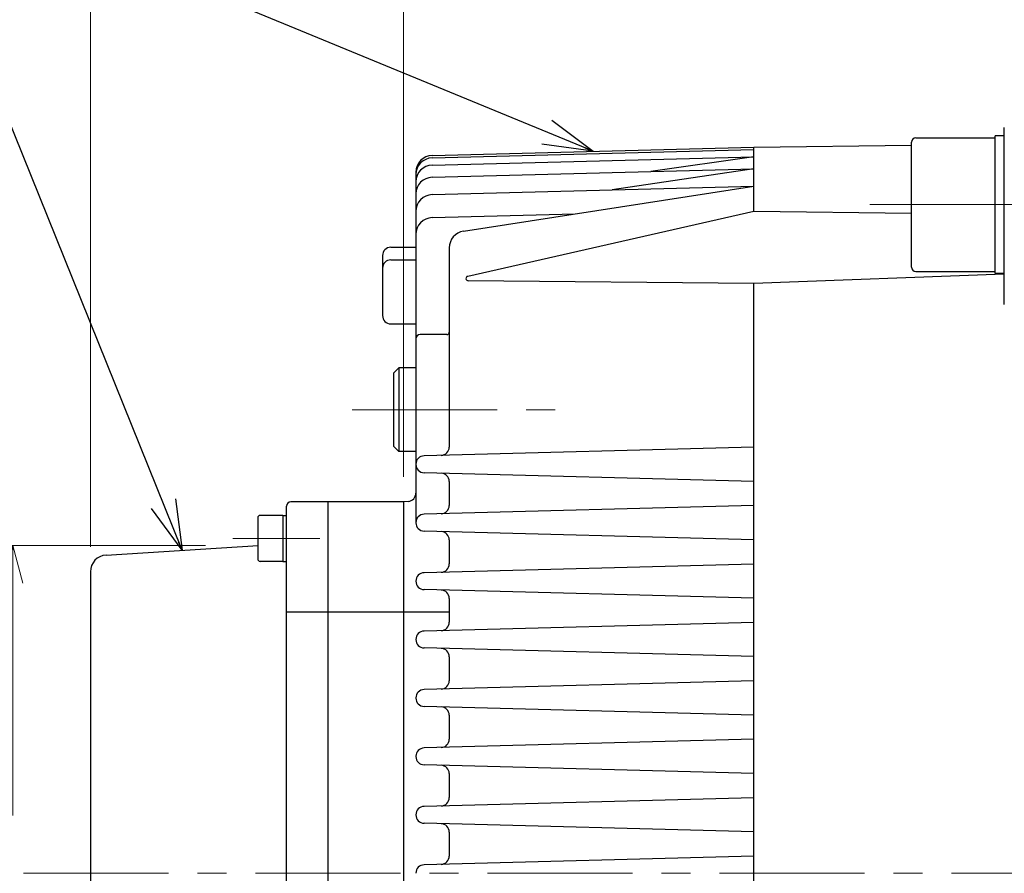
# Model space of a CAD drawing. Header units: millimetres. Extents: x 0 to 1300, y 0 to 891.
# Tile 122 of 142: x 313 to 431, y 618 to 720. Entities that reach past the tile are written whole.
import ezdxf

# ---------------------------------------------------------------- set-up
doc = ezdxf.new("R2010")
doc.units = ezdxf.units.MM
doc.header["$LTSCALE"] = 0.547069
doc.linetypes.add('CENTER', pattern=[50.8, 31.75, -6.35, 6.35, -6.35])
doc.layers.add('NoLayerName_001', color=7, linetype='Continuous')
doc.styles.get("Standard").update_dxf_attribs({"font": 'txt', "bigfont": 'extfont2'})
doc.dimstyles.get("Standard").update_dxf_attribs({"dimtxt": 2.5, "dimasz": 2.5, "dimexe": 1, "dimexo": 1, "dimtad": 1, "dimdec": 3, "dimzin": 0, "dimdsep": 46, "dimtxsty": 'Standard', "dimcen": 2.5, "dimadec": 3, "dimazin": 0, "dimtfac": 0.75, "dimtdec": 3, "dimtmove": 0, "dimatfit": 3, "dimfxl": 1, "dimarcsym": 0})

# ---------------------------------------------------------------- blocks, each defined once
blk = doc.blocks.new('_OPEN30')
at = {"color": 0, "linetype": 'ByBlock', "lineweight": -2}
for p, q in [((-1, 0.267949), (0, 0)), ((0, 0), (-1, -0.267949)), ((0, 0), (-1, 0))]:
    blk.add_line(p, q, dxfattribs=at)
blk = doc.blocks.new('*D129')
at = {"layer": 'Defpoints', "color": 0}
for p in [(338.31, 657.26), (312.19, 624.91), (312.19, 624.91)]:
    blk.add_point(p, dxfattribs=at)
at = {"layer": 'NoLayerName_001', "color": 0, "linetype": 'Continuous', "lineweight": 13}
for p, q in [((335.31, 657.26), (309.19, 657.26)), ((312.19, 652.76), (312.19, 624.91))]:
    blk.add_line(p, q, dxfattribs=at)
at = {"layer": 'NoLayerName_001', "color": 0, "lineweight": 13, "xscale": 4.5, "yscale": 4.5, "zscale": 4.5, "rotation": 90}
blk.add_blockref('_OPEN30', (312.19, 657.26), dxfattribs=at)
at = {"layer": 'NoLayerName_001', "color": 0, "lineweight": 13, "insert": (302.92, 634.91), "char_height": 10.5, "attachment_point": 5, "rotation": 90}
blk.add_mtext('\\W0.8000;%%c７９', dxfattribs=at)
blk = doc.blocks.new('_NONE')
blk = doc.blocks.new('*D133')
at = {"layer": 'Defpoints', "color": 0}
for p in [(359, 790.49), (555, 707.99), (359, 662.49)]:
    blk.add_point(p, dxfattribs=at)
at = {"layer": 'NoLayerName_001', "color": 0, "linetype": 'Continuous', "lineweight": 13}
for p, q in [((359, 665.49), (359, 793.49)), ((555, 710.99), (555, 793.49)), ((550.5, 790.49), (363.5, 790.49))]:
    blk.add_line(p, q, dxfattribs=at)
at = {"layer": 'NoLayerName_001', "color": 0, "lineweight": 13, "xscale": 4.5, "yscale": 4.5, "zscale": 4.5, "rotation": 180}
blk.add_blockref('_OPEN30', (359, 790.49), dxfattribs=at)
at = {"layer": 'NoLayerName_001', "color": 0, "lineweight": 13, "xscale": 4.5, "yscale": 4.5, "zscale": 4.5}
blk.add_blockref('_OPEN30', (555, 790.49), dxfattribs=at)
at = {"layer": 'NoLayerName_001', "color": 0, "lineweight": 13, "insert": (457, 798.85), "char_height": 10.5, "attachment_point": 5}
blk.add_mtext('\\W0.8000;196', dxfattribs=at)
blk = doc.blocks.new('*D134')
at = {"layer": 'Defpoints', "color": 0}
for p in [(634, 835.49), (321.5, 654.11), (634, 634.91)]:
    blk.add_point(p, dxfattribs=at)
at = {"layer": 'NoLayerName_001', "color": 0, "linetype": 'Continuous', "lineweight": 13}
for p, q in [((321.5, 657.11), (321.5, 838.49)), ((634, 637.91), (634, 838.49)), ((326, 835.49), (629.5, 835.49))]:
    blk.add_line(p, q, dxfattribs=at)
at = {"layer": 'NoLayerName_001', "color": 0, "lineweight": 13, "xscale": 4.5, "yscale": 4.5, "zscale": 4.5, "rotation": 180}
blk.add_blockref('_OPEN30', (321.5, 835.49), dxfattribs=at)
at = {"layer": 'NoLayerName_001', "color": 0, "lineweight": 13, "xscale": 4.5, "yscale": 4.5, "zscale": 4.5}
blk.add_blockref('_OPEN30', (634, 835.49), dxfattribs=at)
at = {"layer": 'NoLayerName_001', "color": 0, "lineweight": 13, "insert": (477.75, 844.79), "char_height": 10.5, "attachment_point": 5}
blk.add_mtext('\\W0.8000;３１３', dxfattribs=at)
blk = doc.blocks.new('*D135')
at = {"layer": 'Defpoints', "color": 0}
for p in [(555, 812.99), (555, 707.99), (321.5, 654.11)]:
    blk.add_point(p, dxfattribs=at)
at = {"layer": 'NoLayerName_001', "color": 0, "linetype": 'Continuous', "lineweight": 13}
for p, q in [((321.5, 657.11), (321.5, 815.99)), ((555, 710.99), (555, 815.99)), ((326, 812.99), (550.5, 812.99))]:
    blk.add_line(p, q, dxfattribs=at)
at = {"layer": 'NoLayerName_001', "color": 0, "lineweight": 13, "xscale": 4.5, "yscale": 4.5, "zscale": 4.5, "rotation": 180}
blk.add_blockref('_OPEN30', (321.5, 812.99), dxfattribs=at)
at = {"layer": 'NoLayerName_001', "color": 0, "lineweight": 13, "xscale": 4.5, "yscale": 4.5, "zscale": 4.5}
blk.add_blockref('_OPEN30', (555, 812.99), dxfattribs=at)
at = {"layer": 'NoLayerName_001', "color": 0, "lineweight": 13, "insert": (438.25, 822.29), "char_height": 10.5, "attachment_point": 5}
blk.add_mtext('\\W0.8000;２３４', dxfattribs=at)
blk = doc.blocks.new('*D136')
at = {"layer": 'Defpoints', "color": 0}
for p in [(321.5, 790.49), (359, 662.49), (321.5, 654.11)]:
    blk.add_point(p, dxfattribs=at)
at = {"layer": 'NoLayerName_001', "color": 0, "linetype": 'Continuous', "lineweight": 13}
for p, q in [((321.5, 657.11), (321.5, 793.49)), ((359, 665.49), (359, 793.49)), ((354.5, 790.49), (326, 790.49))]:
    blk.add_line(p, q, dxfattribs=at)
at = {"layer": 'NoLayerName_001', "color": 0, "lineweight": 13, "xscale": 4.5, "yscale": 4.5, "zscale": 4.5, "rotation": 180}
blk.add_blockref('_OPEN30', (321.5, 790.49), dxfattribs=at)
at = {"layer": 'NoLayerName_001', "color": 0, "lineweight": 13, "xscale": 4.5, "yscale": 4.5, "zscale": 4.5}
blk.add_blockref('_OPEN30', (359, 790.49), dxfattribs=at)
at = {"layer": 'NoLayerName_001', "color": 0, "lineweight": 13, "insert": (340.25, 799.79), "char_height": 10.5, "attachment_point": 5}
blk.add_mtext('\\W0.8000;３８', dxfattribs=at)

msp = doc.modelspace()

# ---------------------------------------------------------------- linework, layer by layer
at = {"layer": 'NoLayerName_001', "color": 7, "linetype": 'Continuous', "lineweight": 25}
for p, q in [((431, 686.1353), (431, 707.3538)), ((419.9, 690.5986), (419.9, 705.5986)), ((420.4, 706.0986), (429.9, 706.0986)), ((431, 706.3486), (429.9, 706.3486)), ((429.9, 689.8486), (429.9, 706.3486)), ((362.4476, 703.9817), (401, 704.9913)), ((362.4476, 703.6964), (401, 704.7059)), ((401, 704.9913), (419.9, 705.206)), ((401, 697.2927), (401, 704.9913)), ((362.4476, 702.8346), (401, 703.8441)), ((401, 703.8441), (388.6439, 702.0644)), ((360.5, 701.9824), (360.5, 659.9785)), ((362.4476, 701.3784), (401, 702.3879)), ((401, 702.3879), (384.0327, 699.8612)), ((362.4476, 699.2959), (401, 700.3055)), ((366.1935, 694.9082), (401, 700.3055)), ((401, 697.2927), (366.7067, 689.5064)), ((419.9, 697.0503), (401, 697.2927)), ((362.4476, 696.5375), (379.5962, 696.9865)), ((357.5, 692.9913), (360.5, 692.9913)), ((364.5, 692.9318), (364.5, 669.0571)), ((356.5, 691.9913), (356.5, 684.8035)), ((357.5, 691.476), (360.5, 691.476)), ((401, 688.6292), (366.7627, 688.982)), ((431, 689.7775), (401, 688.6292)), ((420.4, 690.0986), (429.9, 690.0986)), ((431, 689.8486), (429.9, 689.8486)), ((401, 582.2103), (401, 688.6292)), ((357.5, 683.8035), (360.5, 683.8035)), ((364.2, 682.5295), (361, 682.5295)), ((358.46, 678.5295), (357.86, 677.9295)), ((360.5, 678.5295), (358.46, 678.5295)), ((358.46, 678.5295), (358.46, 668.5295)), ((357.86, 669.1295), (357.86, 677.9295)), ((357.86, 669.1295), (358.46, 668.5295)), ((401, 669.0387), (361.4738, 668.0037)), ((360.5, 668.5295), (358.46, 668.5295)), ((401, 664.9438), (361.4738, 665.9789)), ((364.5, 664.9255), (364.5, 662.0571)), ((345, 588.1104), (345, 661.9913)), ((359, 662.4913), (345.5, 662.4913)), ((350, 573.4913), (350, 662.4913)), ((359.5905, 662.545), (359, 662.4913)), ((359, 662.4913), (359, 597.1012)), ((401, 662.0387), (361.4738, 661.0037)), ((344.55, 660.8596), (341.85, 660.8596)), ((344.55, 660.8596), (344.55, 655.3596)), ((344.55, 660.8596), (345, 660.8596)), ((341.55, 660.5596), (341.55, 655.6596)), ((401, 657.9438), (361.4738, 658.9789)), ((323.3726, 656.1108), (341.6033, 657.2745)), ((364.5, 657.9255), (364.5, 655.0571)), ((344.55, 655.3596), (341.85, 655.3596)), ((344.55, 655.3596), (345, 655.3596)), ((401, 655.0387), (361.4738, 654.0037)), ((321.5, 654.1149), (321.5, 576.4913)), ((401, 650.9438), (361.4738, 651.9789)), ((364.5, 650.9255), (364.5, 648.0571)), ((345, 649.2962), (350, 649.2962)), ((350, 649.2962), (359, 649.2962)), ((359, 649.2962), (364.5, 649.2962)), ((401, 648.0387), (361.4738, 647.0037)), ((401, 643.9438), (361.4738, 644.9789)), ((364.5, 643.9255), (364.5, 641.0571)), ((401, 641.0387), (361.4738, 640.0037)), ((401, 636.9438), (361.4738, 637.9789)), ((364.5, 636.9255), (364.5, 634.0571)), ((401, 634.0387), (361.4738, 633.0037)), ((401, 629.9438), (361.4738, 630.9789)), ((364.5, 629.9255), (364.5, 627.0571)), ((401, 627.0387), (361.4738, 626.0037)), ((401, 622.9438), (361.4738, 623.9789)), ((364.5, 622.9255), (364.5, 620.0571)), ((401, 620.0387), (361.4738, 619.0037))]:
    msp.add_line(p, q, dxfattribs=at)
at = {"layer": 'NoLayerName_001', "color": 4, "linetype": 'CENTER', "lineweight": 13}
for p, q in [((414.9, 698.0986), (441, 698.0986)), ((352.86, 673.5295), (378.96, 673.5295)), ((338.55, 658.1096), (349, 658.1096)), ((313.5, 617.9913), (639.8797, 617.9913))]:
    msp.add_line(p, q, dxfattribs=at)
at = {"layer": 'NoLayerName_001', "color": 7, "linetype": 'Continuous', "lineweight": 25}
for centre, radius, start, end in [((420.4, 705.5986), 0.5, 90, 180), ((362.5, 701.9824), 2, 91.5, 180), ((362.5, 701.6971), 2, 91.5, 180), ((362.5, 700.8352), 2, 91.5, 180), ((362.5, 699.3791), 2, 91.5, 180), ((362.5, 697.2966), 2, 91.5, 180), ((362.5, 694.5381), 2, 91.5, 180), ((366.5, 692.9318), 2, 98.814359, 180), ((357.5, 691.9913), 1, 90, 180), ((357.5, 690.476), 1, 90, 180), ((420.4, 690.5986), 0.5, 180, 270), ((366.7655, 689.2475), 0.2655, 102.79221, 269.409607), ((357.5, 684.8035), 1, 180, 270), ((361, 682.0295), 0.5, 90, 180), ((364.2, 682.8295), 0.3, 270, 0), ((363.5, 669.0571), 1, 271.5, 0), ((361.5, 667.004), 1, 91.5, 180), ((361.5, 666.9785), 1, 180, 268.5), ((363.5, 664.9255), 1, 0, 88.5), ((359.5, 663.5409), 1, 275.194429, 0), ((345.5, 661.9913), 0.5, 90, 180), ((363.5, 662.0571), 1, 271.5, 0), ((341.85, 660.5596), 0.3, 90, 180), ((361.5, 660.004), 1, 91.5, 180), ((361.5, 659.9785), 1, 180, 268.5), ((363.5, 657.9255), 1, 0, 88.5), ((323.5, 654.1149), 2, 93.652223, 180), ((341.85, 655.6596), 0.3, 180, 270), ((363.5, 655.0571), 1, 271.5, 0), ((361.5, 653.004), 1, 91.5, 180), ((361.5, 652.9785), 1, 180, 268.5), ((363.5, 650.9255), 1, 0, 88.5), ((363.5, 648.0571), 1, 271.5, 0), ((361.5, 646.004), 1, 91.5, 180), ((361.5, 645.9785), 1, 180, 268.5), ((363.5, 643.9255), 1, 0, 88.5), ((363.5, 641.0571), 1, 271.5, 0), ((361.5, 639.004), 1, 91.5, 180), ((361.5, 638.9785), 1, 180, 268.5), ((363.5, 636.9255), 1, 0, 88.5), ((363.5, 634.0571), 1, 271.5, 0), ((361.5, 632.004), 1, 91.5, 180), ((361.5, 631.9785), 1, 180, 268.5), ((363.5, 629.9255), 1, 0, 88.5), ((363.5, 627.0571), 1, 271.5, 0), ((361.5, 625.004), 1, 91.5, 180), ((361.5, 624.9785), 1, 180, 268.5), ((363.5, 622.9255), 1, 0, 88.5), ((363.5, 620.0571), 1, 271.5, 0), ((361.5, 618.004), 1, 91.5, 180)]:
    msp.add_arc(centre, radius, start, end, dxfattribs=at)

# ---------------------------------------------------------------- dimensions: what is measured, and where the dimension line sits
at = {"layer": 'NoLayerName_001', "color": 3, "linetype": 'Continuous', "lineweight": 13}
for base, p2, text, picture, middle in [((634, 835.4913), (634, 634.9139), '\\W0.8000;３１３', '*D134', (477.75, 835.4913)), ((555, 812.9913), (555, 707.9913), '\\W0.8000;２３４', '*D135', (438.25, 812.9913))]:
    dim = msp.add_linear_dim(base=base, p1=(321.5, 654.1149), p2=p2, text=text, dimstyle='Standard', override={"dimtxt": 10.5, "dimasz": 4.5, "dimexe": 3, "dimexo": 3, "dimgap": 3, "dimzin": 8, "dimblk": 'OPEN30', "dimclrd": 0, "dimclre": 0, "dimclrt": 0, "dimtp": 0, "dimtm": 0, "dimlwd": 13, "dimlwe": 13}, dxfattribs=at)
    dim.commit()
    dim.dimension.update_dxf_attribs({"geometry": picture, "text_midpoint": middle, "dimtype": 160})
for base, p1, p2, angle, text, override, picture, middle in [((321.5, 790.4913), (359, 662.4913), (321.5, 654.1149), 180, '\\W0.8000;３８', {"dimtxt": 10.5, "dimasz": 4.5, "dimexe": 3, "dimexo": 3, "dimgap": 3, "dimzin": 8, "dimblk": 'OPEN30', "dimclrd": 0, "dimclre": 0, "dimclrt": 0, "dimtp": 0, "dimtm": 0, "dimlwd": 13, "dimlwe": 13}, '*D136', (340.25, 790.4913)), ((359, 790.4913), (555, 707.9913), (359, 662.4913), 180, '\\W0.8000;<>', {"dimtxt": 10.5, "dimasz": 4.5, "dimexe": 3, "dimexo": 3, "dimgap": 3, "dimzin": 8, "dimblk": 'OPEN30', "dimclrd": 0, "dimclre": 0, "dimclrt": 0, "dimtp": 0, "dimtm": 0, "dimlwd": 13, "dimlwe": 13}, '*D133', (457, 790.4913)), ((312.1896, 624.9072), (338.3078, 657.256), (312.1896, 624.9072), 270, '\\W0.8000;%%c７９', {"dimtxt": 10.5, "dimasz": 4.5, "dimexe": 3, "dimexo": 3, "dimgap": 3, "dimzin": 8, "dimpost": '%%c<>', "dimblk1": 'OPEN30', "dimblk2": 'NONE', "dimsah": 1, "dimse2": 1, "dimclrd": 0, "dimclre": 0, "dimclrt": 0, "dimtp": 0, "dimtm": 0, "dimatfit": 2, "dimlwd": 13, "dimlwe": 13}, '*D129', (312.1896, 634.906))]:
    dim = msp.add_linear_dim(base=base, p1=p1, p2=p2, angle=angle, text=text, dimstyle='Standard', override=override, dxfattribs=at)
    dim.commit()
    dim.dimension.update_dxf_attribs({"geometry": picture, "text_midpoint": middle, "dimtype": 160})

# ---------------------------------------------------------------- leaders
at = {"layer": 'NoLayerName_001', "color": 3, "linetype": 'Continuous', "lineweight": 13, "annotation_type": 0, "has_hookline": 1, "hookline_direction": 1}
for points, text_width in [([(491.6, 635.7413), (508.375, 740.3663), (502.375, 740.3663)], 85.0963), ([(381.7238, 704.4865), (313.7403, 732.5339), (307.7403, 732.5339)], 108.9814), ([(332.488, 656.6926), (308.8381, 715.3407), (302.8381, 715.3407)], 61.9951)]:
    msp.add_leader(points, dimstyle='Standard', override={"dimtxt": 10.5, "dimasz": 6, "dimldrblk": 'OPEN30'}, dxfattribs=dict(at, text_width=text_width))

doc.saveas('drawing.dxf')
